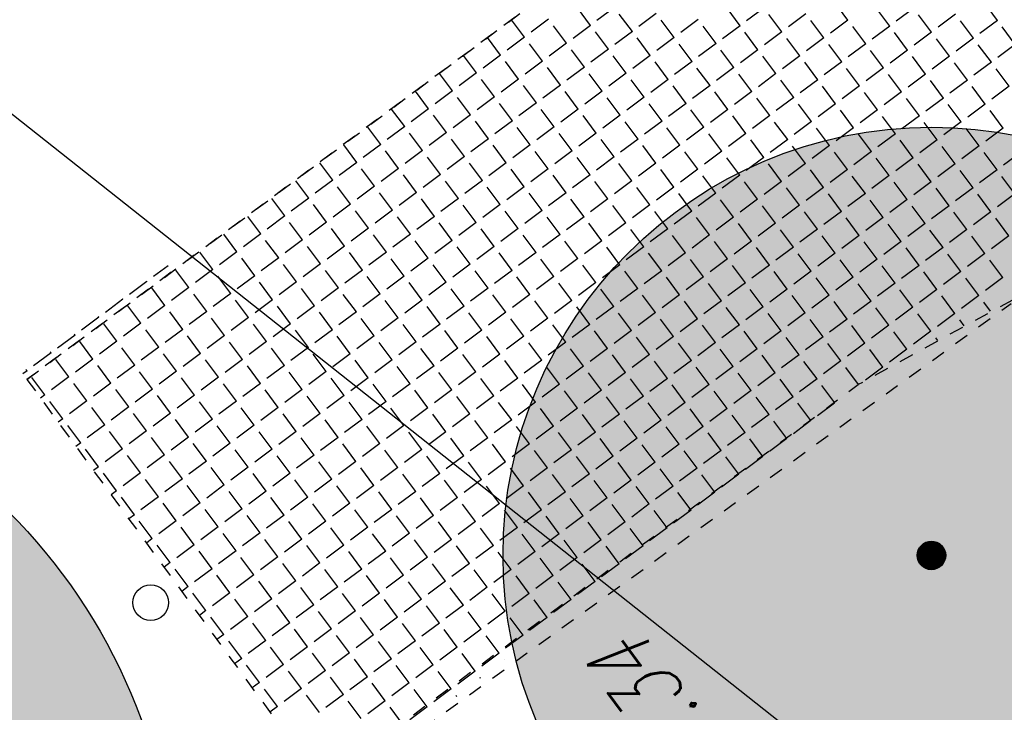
# Model space of a CAD drawing. Header units: metres. Extents: x 2 to 485, y 6 to 594.
# Tile 106 of 176: x 299.32 to 306.22, y 274.61 to 279.46. Entities that reach past the tile are written whole.
import ezdxf

# ---------------------------------------------------------------- set-up
doc = ezdxf.new("R2010")
doc.units = ezdxf.units.M
doc.header["$LTSCALE"] = 0.0125
doc.linetypes.add('260241_A_bea$0$PUNKTIERT', pattern=[0.2, 0, -0.2])
doc.linetypes.add('GESTRICHELT', pattern=[0.4, 0.2, -0.2])
for name, color, linetype in [('260241_A_bea$0$B25_EINFASS_GEPKT', 7, '260241_A_bea$0$PUNKTIERT'), ('260241_A_bea$0$B30_BEWSYM', 3, 'Continuous'), ('260241_A_bea$0$B53_HAUPTHOEHEN', 4, 'Continuous'), ('f_feuerwehr', 10, 'Continuous'), ('f_schraff', 251, 'Continuous'), ('f_weg', 2, 'Continuous')]:
    doc.layers.add(name, color=color, linetype=linetype)
doc.layers.add('260241_A_bea$0$B62_PLOTBOX', color=9, linetype='Continuous', plot=False)
doc.layers.add('260241_A_bea$0$f_fill_baum', color=86, linetype='Continuous', lineweight=18)
doc.styles.add('260241_A_bea$0$ROMANS', font='ROMANS')

# ---------------------------------------------------------------- blocks, each defined once
blk = doc.blocks.new('260241_A_bea$0$PAPIERK_RUND')
blk.add_circle((0, 0), 0.5)
blk = doc.blocks.new('260241_A_bea$0$BAUMSTAMM')
at = {"const_width": 0.5}
blk.add_lwpolyline([(-0.25, 0, 1), (0.25, 0, 1)], format="xyb", close=True, dxfattribs=at)
blk.add_circle((0, 0), 0.5)

msp = doc.modelspace()

# ---------------------------------------------------------------- hatches: boundary and pattern name
at = {"layer": '260241_A_bea$0$f_fill_baum'}
h = msp.add_hatch(color=256, dxfattribs=at)
h.dxf.hatch_style = 1
edge = h.paths.add_edge_path()
edge.add_ellipse((305.7085, 275.7053), major_axis=(2.1213, 2.1213), ratio=1, start_angle=0, end_angle=360)
h = msp.add_hatch(color=256, dxfattribs=at)
h.dxf.hatch_style = 1
edge = h.paths.add_edge_path()
edge.add_ellipse((296.4165, 273.1833), major_axis=(-2.8284, 2.8284), ratio=1, start_angle=0, end_angle=360)

# ---------------------------------------------------------------- linework, layer by layer
at = {"color": 252, "lineweight": -2}
msp.add_circle((300.2413, 275.3745), 0.125, dxfattribs=at)
at = {"layer": '260241_A_bea$0$B25_EINFASS_GEPKT', "color": 7, "linetype": '260241_A_bea$0$PUNKTIERT', "ltscale": 0.5}
for p, q in [((312.588, 286.7521), (299.3744, 276.9384)), ((301.5004, 274.0261), (306.267, 277.4712)), ((299.3744, 276.9384), (301.5004, 274.0261))]:
    msp.add_line(p, q, dxfattribs=at)
at = {"layer": '260241_A_bea$0$B62_PLOTBOX', "linetype": 'Continuous'}
msp.add_line((326.2932, 257.4042), (200.84, 356.7092), dxfattribs=at)
at = {"layer": 'f_feuerwehr', "linetype": 'GESTRICHELT'}
for p, q in [((299.3744, 276.9384), (315.9512, 289.2499)), ((313.9927, 281.7265), (305.1959, 276.9023))]:
    msp.add_line(p, q, dxfattribs=at)
at = {"layer": 'f_schraff', "linetype": 'Continuous'}
for p, q in [((303.3207, 279.4196), (303.2296, 279.5417)), ((303.4887, 279.5449), (303.3665, 279.4538)), ((304.3685, 279.417), (304.2773, 279.5391)), ((304.5364, 279.5423), (304.4143, 279.4512)), ((305.1229, 279.457), (305.0318, 279.5792)), ((305.4162, 279.4144), (305.3251, 279.5365)), ((305.5842, 279.5397), (305.462, 279.4486)), ((306.1707, 279.4544), (306.0796, 279.5766)), ((302.8595, 279.3369), (302.7684, 279.4591)), ((303.0275, 279.4622), (302.9053, 279.3711)), ((303.614, 279.3769), (303.5228, 279.4991)), ((303.7819, 279.5023), (303.6598, 279.4111)), ((304.0752, 279.4596), (303.9531, 279.3685)), ((304.6617, 279.3743), (304.5706, 279.4965)), ((304.8297, 279.4997), (304.7075, 279.4085)), ((305.7095, 279.3717), (305.6183, 279.4939)), ((305.8774, 279.4971), (305.7553, 279.4059)), ((303.1528, 279.2943), (303.0616, 279.4164)), ((303.3207, 279.4196), (303.1986, 279.3284)), ((303.9072, 279.3343), (303.8161, 279.4565)), ((304.2005, 279.2917), (304.1094, 279.4138)), ((304.3685, 279.417), (304.2463, 279.3258)), ((304.955, 279.3317), (304.8639, 279.4539)), ((305.1229, 279.457), (305.0008, 279.3659)), ((305.2483, 279.2891), (305.1571, 279.4112)), ((305.4162, 279.4144), (305.2941, 279.3232)), ((306.0027, 279.3291), (305.9116, 279.4513)), ((306.1707, 279.4544), (306.0485, 279.3633)), ((306.296, 279.2865), (306.2049, 279.4086)), ((302.6915, 279.2116), (302.6004, 279.3337)), ((302.8595, 279.3369), (302.7374, 279.2458)), ((303.446, 279.2516), (303.3549, 279.3738)), ((303.614, 279.3769), (303.4918, 279.2858)), ((303.7393, 279.209), (303.6482, 279.3311)), ((303.9072, 279.3343), (303.7851, 279.2432)), ((304.4938, 279.249), (304.4026, 279.3712)), ((304.6617, 279.3743), (304.5396, 279.2832)), ((304.787, 279.2064), (304.6959, 279.3285)), ((304.955, 279.3317), (304.8328, 279.2406)), ((305.5415, 279.2464), (305.4504, 279.3686)), ((305.7095, 279.3717), (305.5873, 279.2806)), ((305.8348, 279.2038), (305.7437, 279.3259)), ((306.0027, 279.3291), (305.8806, 279.238)), ((302.9848, 279.169), (302.8937, 279.2911)), ((303.1528, 279.2943), (303.0306, 279.2031)), ((303.446, 279.2516), (303.3239, 279.1605)), ((304.0326, 279.1664), (303.9414, 279.2885)), ((304.2005, 279.2917), (304.0784, 279.2005)), ((305.0803, 279.1638), (304.9892, 279.2859)), ((305.2483, 279.2891), (305.1261, 279.1979)), ((306.1281, 279.1612), (306.0369, 279.2833)), ((306.296, 279.2865), (306.1739, 279.1953)), ((302.5236, 279.0863), (302.4325, 279.2084)), ((302.6915, 279.2116), (302.5694, 279.1205)), ((303.2781, 279.1263), (303.1869, 279.2485)), ((303.5713, 279.0837), (303.4802, 279.2058)), ((303.7393, 279.209), (303.6171, 279.1179)), ((304.3258, 279.1237), (304.2347, 279.2459)), ((304.4938, 279.249), (304.3716, 279.1579)), ((304.6191, 279.0811), (304.528, 279.2032)), ((304.787, 279.2064), (304.6649, 279.1153)), ((305.3736, 279.1211), (305.2824, 279.2433)), ((305.5415, 279.2464), (305.4194, 279.1553)), ((305.6668, 279.0785), (305.5757, 279.2006)), ((305.8348, 279.2038), (305.7126, 279.1127)), ((302.8169, 279.0436), (302.7257, 279.1658)), ((302.9848, 279.169), (302.8627, 279.0778)), ((303.1101, 279.001), (303.019, 279.1232)), ((303.2781, 279.1263), (303.1559, 279.0352)), ((303.8646, 279.041), (303.7735, 279.1632)), ((304.0326, 279.1664), (303.9104, 279.0752)), ((304.1579, 278.9984), (304.0667, 279.1206)), ((304.3258, 279.1237), (304.2037, 279.0326)), ((304.9124, 279.0384), (304.8212, 279.1606)), ((305.0803, 279.1638), (304.9582, 279.0726)), ((305.2056, 278.9958), (305.1145, 279.1179)), ((305.3736, 279.1211), (305.2514, 279.03)), ((305.9601, 279.0358), (305.869, 279.158)), ((306.1281, 279.1612), (306.0059, 279.07)), ((306.2534, 278.9932), (306.1622, 279.1153)), ((302.3556, 278.961), (302.2645, 279.0831)), ((302.5236, 279.0863), (302.4014, 278.9951)), ((302.8169, 279.0436), (302.6947, 278.9525)), ((303.4034, 278.9584), (303.3123, 279.0805)), ((303.5713, 279.0837), (303.4492, 278.9925)), ((304.4511, 278.9558), (304.36, 279.0779)), ((304.6191, 279.0811), (304.4969, 278.9899)), ((305.4989, 278.9532), (305.4077, 279.0753)), ((305.6668, 279.0785), (305.5447, 278.9873)), ((302.6489, 278.9183), (302.5578, 279.0405)), ((302.9422, 278.8757), (302.851, 278.9978)), ((303.1101, 279.001), (302.988, 278.9099)), ((303.6967, 278.9157), (303.6055, 279.0379)), ((303.8646, 279.041), (303.7425, 278.9499)), ((303.9899, 278.8731), (303.8988, 278.9952)), ((304.1579, 278.9984), (304.0357, 278.9073)), ((304.7444, 278.9131), (304.6533, 279.0353)), ((304.9124, 279.0384), (304.7902, 278.9473)), ((305.0377, 278.8705), (304.9465, 278.9926)), ((305.2056, 278.9958), (305.0835, 278.9047)), ((305.7922, 278.9105), (305.701, 279.0327)), ((305.9601, 279.0358), (305.838, 278.9447)), ((306.0854, 278.8679), (305.9943, 278.99)), ((306.2534, 278.9932), (306.1312, 278.9021)), ((302.1877, 278.8357), (302.0966, 278.9578)), ((302.3556, 278.961), (302.2335, 278.8698)), ((302.481, 278.793), (302.3898, 278.9152)), ((302.6489, 278.9183), (302.5268, 278.8272)), ((303.2354, 278.8331), (303.1443, 278.9552)), ((303.4034, 278.9584), (303.2812, 278.8672)), ((303.5287, 278.7904), (303.4376, 278.9126)), ((303.6967, 278.9157), (303.5745, 278.8246)), ((304.2832, 278.8305), (304.192, 278.9526)), ((304.4511, 278.9558), (304.329, 278.8646)), ((304.5765, 278.7878), (304.4853, 278.91)), ((304.7444, 278.9131), (304.6223, 278.822)), ((305.3309, 278.8279), (305.2398, 278.95)), ((305.4989, 278.9532), (305.3767, 278.862)), ((305.6242, 278.7852), (305.5331, 278.9074)), ((305.7922, 278.9105), (305.67, 278.8194)), ((302.7742, 278.7504), (302.6831, 278.8725)), ((302.9422, 278.8757), (302.82, 278.7846)), ((303.822, 278.7478), (303.7308, 278.8699)), ((303.9899, 278.8731), (303.8678, 278.782)), ((304.8697, 278.7452), (304.7786, 278.8673)), ((305.0377, 278.8705), (304.9155, 278.7794)), ((305.9175, 278.7426), (305.8263, 278.8647)), ((306.0854, 278.8679), (305.9633, 278.7768)), ((302.0197, 278.7103), (301.9286, 278.8325)), ((302.1877, 278.8357), (302.0655, 278.7445)), ((302.313, 278.6677), (302.2219, 278.7899)), ((302.481, 278.793), (302.3588, 278.7019)), ((303.0675, 278.7077), (302.9764, 278.8299)), ((303.2354, 278.8331), (303.1133, 278.7419)), ((303.3608, 278.6651), (303.2696, 278.7873)), ((303.5287, 278.7904), (303.4066, 278.6993)), ((304.1152, 278.7051), (304.0241, 278.8273)), ((304.2832, 278.8305), (304.161, 278.7393)), ((304.4085, 278.6625), (304.3174, 278.7846)), ((304.5765, 278.7878), (304.4543, 278.6967)), ((305.163, 278.7025), (305.0718, 278.8247)), ((305.3309, 278.8279), (305.2088, 278.7367)), ((305.4562, 278.6599), (305.3651, 278.782)), ((305.6242, 278.7852), (305.5021, 278.6941)), ((306.2107, 278.6999), (306.1196, 278.8221)), ((301.8518, 278.585), (301.7607, 278.7072)), ((302.0197, 278.7103), (301.8976, 278.6192)), ((302.6063, 278.6251), (302.5151, 278.7472)), ((302.7742, 278.7504), (302.6521, 278.6592)), ((302.8995, 278.5824), (302.8084, 278.7046)), ((303.0675, 278.7077), (302.9453, 278.6166)), ((303.654, 278.6225), (303.5629, 278.7446)), ((303.822, 278.7478), (303.6998, 278.6566)), ((303.9473, 278.5798), (303.8561, 278.702)), ((304.1152, 278.7051), (303.9931, 278.614)), ((304.7018, 278.6199), (304.6106, 278.742)), ((304.8697, 278.7452), (304.7476, 278.654)), ((304.995, 278.5772), (304.9039, 278.6994)), ((305.163, 278.7025), (305.0408, 278.6114)), ((305.7495, 278.6173), (305.6584, 278.7394)), ((305.9175, 278.7426), (305.7953, 278.6514)), ((306.2107, 278.6999), (306.0886, 278.6088)), ((302.1451, 278.5424), (302.0539, 278.6645)), ((302.313, 278.6677), (302.1909, 278.5766)), ((303.1928, 278.5398), (303.1017, 278.6619)), ((303.3608, 278.6651), (303.2386, 278.574)), ((304.2405, 278.5372), (304.1494, 278.6593)), ((304.4085, 278.6625), (304.2864, 278.5714)), ((305.2883, 278.5346), (305.1972, 278.6567)), ((305.4562, 278.6599), (305.3341, 278.5688)), ((306.0428, 278.5746), (305.9516, 278.6968)), ((301.6838, 278.4597), (301.5927, 278.5819)), ((301.8518, 278.585), (301.7296, 278.4939)), ((302.4383, 278.4998), (302.3472, 278.6219)), ((302.6063, 278.6251), (302.4841, 278.5339)), ((302.7316, 278.4571), (302.6404, 278.5793)), ((302.8995, 278.5824), (302.7774, 278.4913)), ((303.4861, 278.4972), (303.3949, 278.6193)), ((303.654, 278.6225), (303.5319, 278.5313)), ((303.7793, 278.4545), (303.6882, 278.5767)), ((303.9473, 278.5798), (303.8251, 278.4887)), ((304.5338, 278.4945), (304.4427, 278.6167)), ((304.7018, 278.6199), (304.5796, 278.5287)), ((304.8271, 278.4519), (304.7359, 278.5741)), ((304.995, 278.5772), (304.8729, 278.4861)), ((305.5816, 278.4919), (305.4904, 278.6141)), ((305.7495, 278.6173), (305.6274, 278.5261)), ((305.8748, 278.4493), (305.7837, 278.5715)), ((306.0428, 278.5746), (305.9206, 278.4835)), ((301.9771, 278.4171), (301.886, 278.5392)), ((302.1451, 278.5424), (302.0229, 278.4513)), ((302.2704, 278.3744), (302.1792, 278.4966)), ((302.4383, 278.4998), (302.3162, 278.4086)), ((303.0248, 278.4145), (302.9337, 278.5366)), ((303.1928, 278.5398), (303.0707, 278.4487)), ((303.3181, 278.3718), (303.227, 278.494)), ((303.4861, 278.4972), (303.3639, 278.406)), ((304.0726, 278.4119), (303.9815, 278.534)), ((304.2405, 278.5372), (304.1184, 278.4461)), ((304.5338, 278.4945), (304.4117, 278.4034)), ((305.1203, 278.4093), (305.0292, 278.5314)), ((305.2883, 278.5346), (305.1661, 278.4434)), ((305.5816, 278.4919), (305.4594, 278.4008)), ((306.1681, 278.4067), (306.077, 278.5288)), ((306.336, 278.532), (306.2139, 278.4408)), ((301.5159, 278.3344), (301.4247, 278.4566)), ((301.6838, 278.4597), (301.5617, 278.3686)), ((302.5636, 278.3318), (302.4725, 278.4539)), ((302.7316, 278.4571), (302.6094, 278.366)), ((303.6114, 278.3292), (303.5202, 278.4513)), ((303.7793, 278.4545), (303.6572, 278.3634)), ((304.3659, 278.3692), (304.2747, 278.4914)), ((304.6591, 278.3266), (304.568, 278.4487)), ((304.8271, 278.4519), (304.7049, 278.3608)), ((305.4136, 278.3666), (305.3225, 278.4888)), ((305.7069, 278.324), (305.6157, 278.4461)), ((305.8748, 278.4493), (305.7527, 278.3582)), ((301.8092, 278.2918), (301.718, 278.4139)), ((301.9771, 278.4171), (301.855, 278.3259)), ((302.1024, 278.2491), (302.0113, 278.3713)), ((302.2704, 278.3744), (302.1482, 278.2833)), ((302.8569, 278.2892), (302.7658, 278.4113)), ((303.0248, 278.4145), (302.9027, 278.3233)), ((303.1502, 278.2465), (303.059, 278.3687)), ((303.3181, 278.3718), (303.196, 278.2807)), ((303.9046, 278.2866), (303.8135, 278.4087)), ((304.0726, 278.4119), (303.9504, 278.3207)), ((304.1979, 278.2439), (304.1068, 278.3661)), ((304.3659, 278.3692), (304.2437, 278.2781)), ((304.9524, 278.284), (304.8613, 278.4061)), ((305.1203, 278.4093), (304.9982, 278.3181)), ((305.2457, 278.2413), (305.1545, 278.3635)), ((305.4136, 278.3666), (305.2915, 278.2755)), ((306.0001, 278.2814), (305.909, 278.4035)), ((306.1681, 278.4067), (306.0459, 278.3155)), ((306.2934, 278.2387), (306.2023, 278.3609)), ((301.3479, 278.2091), (301.2568, 278.3312)), ((301.5159, 278.3344), (301.3937, 278.2433)), ((301.6412, 278.1665), (301.5501, 278.2886)), ((301.8092, 278.2918), (301.687, 278.2006)), ((302.3957, 278.2065), (302.3045, 278.3286)), ((302.5636, 278.3318), (302.4415, 278.2407)), ((302.6889, 278.1639), (302.5978, 278.286)), ((302.8569, 278.2892), (302.7348, 278.198)), ((303.4434, 278.2039), (303.3523, 278.326)), ((303.6114, 278.3292), (303.4892, 278.2381)), ((303.9046, 278.2866), (303.7825, 278.1954)), ((304.4912, 278.2013), (304.4, 278.3234)), ((304.6591, 278.3266), (304.537, 278.2355)), ((305.5389, 278.1987), (305.4478, 278.3208)), ((305.7069, 278.324), (305.5847, 278.2329)), ((301.9345, 278.1238), (301.8433, 278.246)), ((302.1024, 278.2491), (301.9803, 278.158)), ((302.9822, 278.1212), (302.8911, 278.2434)), ((303.1502, 278.2465), (303.028, 278.1554)), ((303.7367, 278.1612), (303.6456, 278.2834)), ((304.03, 278.1186), (303.9388, 278.2408)), ((304.1979, 278.2439), (304.0758, 278.1528)), ((304.7844, 278.1586), (304.6933, 278.2808)), ((304.9524, 278.284), (304.8302, 278.1928)), ((305.0777, 278.116), (304.9866, 278.2382)), ((305.2457, 278.2413), (305.1235, 278.1502)), ((305.8322, 278.156), (305.741, 278.2782)), ((306.0001, 278.2814), (305.878, 278.1902)), ((306.1255, 278.1134), (306.0343, 278.2356)), ((306.2934, 278.2387), (306.1713, 278.1476)), ((301.18, 278.0838), (301.0888, 278.2059)), ((301.3479, 278.2091), (301.2258, 278.118)), ((301.4732, 278.0411), (301.3821, 278.1633)), ((301.6412, 278.1665), (301.5191, 278.0753)), ((302.2277, 278.0812), (302.1366, 278.2033)), ((302.3957, 278.2065), (302.2735, 278.1154)), ((302.521, 278.0385), (302.4299, 278.1607)), ((302.6889, 278.1639), (302.5668, 278.0727)), ((303.2755, 278.0786), (303.1843, 278.2007)), ((303.4434, 278.2039), (303.3213, 278.1128)), ((303.5687, 278.0359), (303.4776, 278.1581)), ((303.7367, 278.1612), (303.6145, 278.0701)), ((304.3232, 278.076), (304.2321, 278.1981)), ((304.4912, 278.2013), (304.369, 278.1101)), ((304.6165, 278.0333), (304.5254, 278.1555)), ((304.7844, 278.1586), (304.6623, 278.0675)), ((305.371, 278.0734), (305.2798, 278.1955)), ((305.5389, 278.1987), (305.4168, 278.1075)), ((305.6642, 278.0307), (305.5731, 278.1529)), ((305.8322, 278.156), (305.71, 278.0649)), ((301.012, 277.9585), (300.9209, 278.0806)), ((301.18, 278.0838), (301.0578, 277.9926)), ((301.7665, 277.9985), (301.6754, 278.1206)), ((301.9345, 278.1238), (301.8123, 278.0327)), ((302.2277, 278.0812), (302.1056, 277.99)), ((302.8143, 277.9959), (302.7231, 278.118)), ((302.9822, 278.1212), (302.8601, 278.0301)), ((303.2755, 278.0786), (303.1533, 277.9874)), ((303.862, 277.9933), (303.7709, 278.1154)), ((304.03, 278.1186), (303.9078, 278.0275)), ((304.9098, 277.9907), (304.8186, 278.1128)), ((305.0777, 278.116), (304.9556, 278.0249)), ((305.9575, 277.9881), (305.8664, 278.1102)), ((306.1255, 278.1134), (306.0033, 278.0223)), ((301.3053, 277.9158), (301.2142, 278.038)), ((301.4732, 278.0411), (301.3511, 277.95)), ((302.0598, 277.9559), (301.9686, 278.078)), ((302.353, 277.9132), (302.2619, 278.0354)), ((302.521, 278.0385), (302.3988, 277.9474)), ((303.1075, 277.9533), (303.0164, 278.0754)), ((303.4008, 277.9106), (303.3097, 278.0328)), ((303.5687, 278.0359), (303.4466, 277.9448)), ((304.1553, 277.9507), (304.0641, 278.0728)), ((304.3232, 278.076), (304.2011, 277.9848)), ((304.4485, 277.908), (304.3574, 278.0302)), ((304.6165, 278.0333), (304.4943, 277.9422)), ((305.203, 277.9481), (305.1119, 278.0702)), ((305.371, 278.0734), (305.2488, 277.9822)), ((305.4963, 277.9054), (305.4051, 278.0276)), ((305.6642, 278.0307), (305.5421, 277.9396)), ((306.2508, 277.9455), (306.1596, 278.0676)), ((300.8441, 277.8332), (300.7529, 277.9553)), ((301.012, 277.9585), (300.8899, 277.8673)), ((301.5986, 277.8732), (301.5074, 277.9953)), ((301.7665, 277.9985), (301.6444, 277.9074)), ((301.8918, 277.8306), (301.8007, 277.9527)), ((302.0598, 277.9559), (301.9376, 277.8647)), ((302.6463, 277.8706), (302.5552, 277.9927)), ((302.8143, 277.9959), (302.6921, 277.9048)), ((302.9396, 277.8279), (302.8484, 277.9501)), ((303.1075, 277.9533), (302.9854, 277.8621)), ((303.6941, 277.868), (303.6029, 277.9901)), ((303.862, 277.9933), (303.7399, 277.9022)), ((303.9873, 277.8253), (303.8962, 277.9475)), ((304.1553, 277.9507), (304.0331, 277.8595)), ((304.7418, 277.8654), (304.6507, 277.9875)), ((304.9098, 277.9907), (304.7876, 277.8996)), ((305.0351, 277.8227), (304.9439, 277.9449)), ((305.203, 277.9481), (305.0809, 277.8569)), ((305.7895, 277.8628), (305.6984, 277.9849)), ((305.9575, 277.9881), (305.8354, 277.897)), ((306.0828, 277.8201), (305.9917, 277.9423)), ((306.2508, 277.9455), (306.1286, 277.8543)), ((301.1373, 277.7905), (301.0462, 277.9127)), ((301.3053, 277.9158), (301.1831, 277.8247)), ((301.5986, 277.8732), (301.4764, 277.7821)), ((302.1851, 277.7879), (302.094, 277.9101)), ((302.353, 277.9132), (302.2309, 277.8221)), ((303.2328, 277.7853), (303.1417, 277.9075)), ((303.4008, 277.9106), (303.2786, 277.8195)), ((304.2806, 277.7827), (304.1894, 277.9049)), ((304.4485, 277.908), (304.3264, 277.8169)), ((305.3283, 277.7801), (305.2372, 277.9023)), ((305.4963, 277.9054), (305.3741, 277.8143)), ((300.6761, 277.7078), (300.585, 277.83)), ((300.8441, 277.8332), (300.7219, 277.742)), ((301.4306, 277.7479), (301.3395, 277.87)), ((301.7239, 277.7052), (301.6327, 277.8274)), ((301.8918, 277.8306), (301.7697, 277.7394)), ((302.4784, 277.7453), (302.3872, 277.8674)), ((302.6463, 277.8706), (302.5242, 277.7794)), ((302.7716, 277.7026), (302.6805, 277.8248)), ((302.9396, 277.8279), (302.8174, 277.7368)), ((303.5261, 277.7427), (303.435, 277.8648)), ((303.6941, 277.868), (303.5719, 277.7768)), ((303.8194, 277.7), (303.7282, 277.8222)), ((303.9873, 277.8253), (303.8652, 277.7342)), ((304.5738, 277.7401), (304.4827, 277.8622)), ((304.7418, 277.8654), (304.6197, 277.7742)), ((304.8671, 277.6974), (304.776, 277.8196)), ((305.0351, 277.8227), (304.9129, 277.7316)), ((305.6216, 277.7375), (305.5305, 277.8596)), ((305.7895, 277.8628), (305.6674, 277.7716)), ((305.9149, 277.6948), (305.8237, 277.817)), ((306.0828, 277.8201), (305.9607, 277.729)), ((300.3629, 277.7355), (300.2607, 277.6593)), ((300.9694, 277.6652), (300.8783, 277.7873)), ((301.1373, 277.7905), (301.0152, 277.6994)), ((301.2627, 277.6226), (301.1715, 277.7447)), ((301.4306, 277.7479), (301.3085, 277.6567)), ((302.0171, 277.6626), (301.926, 277.7847)), ((302.1851, 277.7879), (302.0629, 277.6968)), ((302.3104, 277.62), (302.2193, 277.7421)), ((302.4784, 277.7453), (302.3562, 277.6541)), ((303.0649, 277.66), (302.9737, 277.7821)), ((303.2328, 277.7853), (303.1107, 277.6942)), ((303.3582, 277.6174), (303.267, 277.7395)), ((303.5261, 277.7427), (303.404, 277.6515)), ((304.1126, 277.6574), (304.0215, 277.7795)), ((304.2806, 277.7827), (304.1584, 277.6916)), ((304.4059, 277.6148), (304.3148, 277.7369)), ((304.5738, 277.7401), (304.4517, 277.6489)), ((305.1604, 277.6548), (305.0692, 277.7769)), ((305.3283, 277.7801), (305.2062, 277.689)), ((305.4536, 277.6122), (305.3625, 277.7343)), ((305.6216, 277.7375), (305.4994, 277.6463)), ((306.2081, 277.6522), (306.117, 277.7743)), ((300.5082, 277.5825), (300.417, 277.7047)), ((300.6761, 277.7078), (300.554, 277.6167)), ((300.9694, 277.6652), (300.8472, 277.5741)), ((301.5559, 277.5799), (301.4648, 277.7021)), ((301.7239, 277.7052), (301.6017, 277.6141)), ((302.6037, 277.5773), (302.5125, 277.6995)), ((302.7716, 277.7026), (302.6495, 277.6115)), ((303.6514, 277.5747), (303.5603, 277.6969)), ((303.8194, 277.7), (303.6972, 277.6089)), ((304.6992, 277.5721), (304.608, 277.6943)), ((304.8671, 277.6974), (304.745, 277.6063)), ((305.7469, 277.5695), (305.6558, 277.6917)), ((305.9149, 277.6948), (305.7927, 277.6037)), ((300.2149, 277.6252), (300.0928, 277.534)), ((300.2149, 277.6252), (300.2138, 277.6267)), ((300.8014, 277.5399), (300.7103, 277.662)), ((301.0947, 277.4972), (301.0036, 277.6194)), ((301.2627, 277.6226), (301.1405, 277.5314)), ((301.8492, 277.5373), (301.7581, 277.6594)), ((302.0171, 277.6626), (301.895, 277.5715)), ((302.1425, 277.4946), (302.0513, 277.6168)), ((302.3104, 277.62), (302.1883, 277.5288)), ((302.8969, 277.5347), (302.8058, 277.6568)), ((303.0649, 277.66), (302.9427, 277.5689)), ((303.1902, 277.492), (303.0991, 277.6142)), ((303.3582, 277.6174), (303.236, 277.5262)), ((303.9447, 277.5321), (303.8535, 277.6542)), ((304.1126, 277.6574), (303.9905, 277.5663)), ((304.2379, 277.4894), (304.1468, 277.6116)), ((304.4059, 277.6148), (304.2838, 277.5236)), ((304.9924, 277.5295), (304.9013, 277.6516)), ((305.1604, 277.6548), (305.0382, 277.5637)), ((305.2857, 277.4868), (305.1946, 277.609)), ((305.4536, 277.6122), (305.3315, 277.521)), ((306.0402, 277.5269), (305.949, 277.649)), ((306.2081, 277.6522), (306.086, 277.5611)), ((300.3402, 277.4572), (300.2491, 277.5794)), ((300.5082, 277.5825), (300.386, 277.4914)), ((300.6335, 277.4146), (300.5424, 277.5367)), ((300.8014, 277.5399), (300.6793, 277.4488)), ((301.388, 277.4546), (301.2968, 277.5768)), ((301.5559, 277.5799), (301.4338, 277.4888)), ((301.6812, 277.412), (301.5901, 277.5341)), ((301.8492, 277.5373), (301.727, 277.4461)), ((302.4357, 277.452), (302.3446, 277.5742)), ((302.6037, 277.5773), (302.4815, 277.4862)), ((302.729, 277.4094), (302.6378, 277.5315)), ((302.8969, 277.5347), (302.7748, 277.4435)), ((303.4835, 277.4494), (303.3923, 277.5716)), ((303.6514, 277.5747), (303.5293, 277.4836)), ((303.7767, 277.4068), (303.6856, 277.5289)), ((303.9447, 277.5321), (303.8225, 277.4409)), ((304.5312, 277.4468), (304.4401, 277.5689)), ((304.6992, 277.5721), (304.577, 277.481)), ((304.9924, 277.5295), (304.8703, 277.4383)), ((305.579, 277.4442), (305.4878, 277.5663)), ((305.7469, 277.5695), (305.6248, 277.4784)), ((306.0402, 277.5269), (305.918, 277.4357)), ((300.047, 277.4999), (299.9248, 277.4087)), ((300.047, 277.4999), (300.0445, 277.5031)), ((300.9268, 277.3719), (300.8356, 277.4941)), ((301.0947, 277.4972), (300.9726, 277.4061)), ((301.9745, 277.3693), (301.8834, 277.4915)), ((302.1425, 277.4946), (302.0203, 277.4035)), ((303.0222, 277.3667), (302.9311, 277.4889)), ((303.1902, 277.492), (303.0681, 277.4009)), ((304.07, 277.3641), (303.9789, 277.4863)), ((304.2379, 277.4894), (304.1158, 277.3983)), ((304.8245, 277.4042), (304.7333, 277.5263)), ((305.1177, 277.3615), (305.0266, 277.4837)), ((305.2857, 277.4868), (305.1635, 277.3957)), ((305.8722, 277.4016), (305.7811, 277.5237)), ((306.1231, 277.4158), (306.0744, 277.4811)), ((300.1723, 277.3319), (300.0811, 277.454)), ((300.3402, 277.4572), (300.2181, 277.3661)), ((300.4655, 277.2893), (300.3744, 277.4114)), ((300.6335, 277.4146), (300.5113, 277.3234)), ((301.22, 277.3293), (301.1289, 277.4514)), ((301.388, 277.4546), (301.2658, 277.3635)), ((301.5133, 277.2867), (301.4221, 277.4088)), ((301.6812, 277.412), (301.5591, 277.3208)), ((302.2678, 277.3267), (302.1766, 277.4488)), ((302.4357, 277.452), (302.3136, 277.3609)), ((302.561, 277.2841), (302.4699, 277.4062)), ((302.729, 277.4094), (302.6068, 277.3182)), ((303.3155, 277.3241), (303.2244, 277.4462)), ((303.4835, 277.4494), (303.3613, 277.3583)), ((303.6088, 277.2815), (303.5176, 277.4036)), ((303.7767, 277.4068), (303.6546, 277.3156)), ((304.3633, 277.3215), (304.2721, 277.4436)), ((304.5312, 277.4468), (304.4091, 277.3557)), ((304.6565, 277.2789), (304.5654, 277.401)), ((304.8245, 277.4042), (304.7023, 277.313)), ((305.411, 277.3189), (305.3199, 277.441)), ((305.579, 277.4442), (305.4568, 277.3531)), ((305.7043, 277.2762), (305.6131, 277.3984)), ((305.8722, 277.4016), (305.7501, 277.3104)), ((299.879, 277.3745), (299.7569, 277.2834)), ((299.879, 277.3745), (299.8752, 277.3796)), ((300.0043, 277.2066), (299.9132, 277.3287)), ((300.1723, 277.3319), (300.0501, 277.2408)), ((300.7588, 277.2466), (300.6677, 277.3688)), ((300.9268, 277.3719), (300.8046, 277.2808)), ((301.0521, 277.204), (300.9609, 277.3261)), ((301.22, 277.3293), (301.0979, 277.2382)), ((301.8065, 277.244), (301.7154, 277.3662)), ((301.9745, 277.3693), (301.8524, 277.2782)), ((302.0998, 277.2014), (302.0087, 277.3235)), ((302.2678, 277.3267), (302.1456, 277.2356)), ((302.8543, 277.2414), (302.7632, 277.3636)), ((303.0222, 277.3667), (302.9001, 277.2756)), ((303.1476, 277.1988), (303.0564, 277.3209)), ((303.3155, 277.3241), (303.1934, 277.233)), ((303.902, 277.2388), (303.8109, 277.361)), ((304.07, 277.3641), (303.9478, 277.273)), ((304.3633, 277.3215), (304.2411, 277.2304)), ((304.9498, 277.2362), (304.8587, 277.3584)), ((305.1177, 277.3615), (304.9956, 277.2704)), ((305.9381, 277.3133), (305.9064, 277.3558)), ((299.7111, 277.2492), (299.706, 277.256)), ((300.2976, 277.1639), (300.2064, 277.2861)), ((300.4655, 277.2893), (300.3434, 277.1981)), ((301.3453, 277.1613), (301.2542, 277.2835)), ((301.5133, 277.2867), (301.3911, 277.1955)), ((302.3931, 277.1587), (302.3019, 277.2809)), ((302.561, 277.2841), (302.4389, 277.1929)), ((303.4408, 277.1561), (303.3497, 277.2783)), ((303.6088, 277.2815), (303.4866, 277.1903)), ((304.1953, 277.1962), (304.1042, 277.3183)), ((304.4886, 277.1535), (304.3974, 277.2757)), ((304.6565, 277.2789), (304.5344, 277.1877)), ((305.2431, 277.1936), (305.1519, 277.3157)), ((305.411, 277.3189), (305.2889, 277.2278)), ((305.5363, 277.1509), (305.4452, 277.2731)), ((305.7043, 277.2762), (305.5821, 277.1851)), ((299.7111, 277.2492), (299.5889, 277.1581)), ((299.8364, 277.0813), (299.7452, 277.2034)), ((300.0043, 277.2066), (299.8822, 277.1154)), ((300.5908, 277.1213), (300.4997, 277.2435)), ((300.7588, 277.2466), (300.6367, 277.1555)), ((300.8841, 277.0787), (300.793, 277.2008)), ((301.0521, 277.204), (300.9299, 277.1128)), ((301.6386, 277.1187), (301.5475, 277.2409)), ((301.8065, 277.244), (301.6844, 277.1529)), ((301.9319, 277.0761), (301.8407, 277.1982)), ((302.0998, 277.2014), (301.9777, 277.1102)), ((302.6863, 277.1161), (302.5952, 277.2383)), ((302.8543, 277.2414), (302.7321, 277.1503)), ((302.9796, 277.0735), (302.8885, 277.1956)), ((303.1476, 277.1988), (303.0254, 277.1076)), ((303.7341, 277.1135), (303.643, 277.2356)), ((303.902, 277.2388), (303.7799, 277.1477)), ((304.0274, 277.0709), (303.9362, 277.193)), ((304.1953, 277.1962), (304.0732, 277.105)), ((304.7818, 277.1109), (304.6907, 277.233)), ((304.9498, 277.2362), (304.8276, 277.1451)), ((305.0751, 277.0683), (304.984, 277.1904)), ((305.2431, 277.1936), (305.1209, 277.1024)), ((305.7531, 277.2109), (305.7384, 277.2304)), ((299.5431, 277.1239), (299.421, 277.0328)), ((299.5431, 277.1239), (299.5367, 277.1325)), ((300.1296, 277.0386), (300.0385, 277.1608)), ((300.2976, 277.1639), (300.1754, 277.0728)), ((300.4229, 276.996), (300.3318, 277.1181)), ((300.5908, 277.1213), (300.4687, 277.0302)), ((301.1774, 277.036), (301.0862, 277.1582)), ((301.3453, 277.1613), (301.2232, 277.0702)), ((301.4706, 276.9934), (301.3795, 277.1155)), ((301.6386, 277.1187), (301.5164, 277.0276)), ((302.2251, 277.0334), (302.134, 277.1556)), ((302.3931, 277.1587), (302.2709, 277.0676)), ((302.5184, 276.9908), (302.4273, 277.1129)), ((302.6863, 277.1161), (302.5642, 277.025)), ((303.2729, 277.0308), (303.1817, 277.153)), ((303.4408, 277.1561), (303.3187, 277.065)), ((303.7341, 277.1135), (303.6119, 277.0224)), ((304.3206, 277.0282), (304.2295, 277.1504)), ((304.4886, 277.1535), (304.3664, 277.0624)), ((305.3684, 277.0256), (305.2772, 277.1478)), ((305.5363, 277.1509), (305.4142, 277.0598)), ((299.6684, 276.956), (299.5773, 277.0781)), ((299.8364, 277.0813), (299.7142, 276.9901)), ((300.7162, 276.9534), (300.625, 277.0755)), ((300.8841, 277.0787), (300.762, 276.9875)), ((301.7639, 276.9508), (301.6728, 277.0729)), ((301.9319, 277.0761), (301.8097, 276.9849)), ((302.8117, 276.9482), (302.7205, 277.0703)), ((302.9796, 277.0735), (302.8575, 276.9823)), ((303.5661, 276.9882), (303.475, 277.1103)), ((303.8594, 276.9456), (303.7683, 277.0677)), ((304.0274, 277.0709), (303.9052, 276.9797)), ((304.6139, 276.9856), (304.5227, 277.1077)), ((304.7818, 277.1109), (304.6597, 277.0198)), ((304.9072, 276.9429), (304.816, 277.0651)), ((305.0751, 277.0683), (304.953, 276.9771)), ((299.3752, 276.9986), (299.3462, 276.977)), ((299.3752, 276.9986), (299.3675, 277.0089)), ((299.9617, 276.9133), (299.8705, 277.0355)), ((300.1296, 277.0386), (300.0075, 276.9475)), ((300.2549, 276.8707), (300.1638, 276.9928)), ((300.4229, 276.996), (300.3008, 276.9049)), ((301.0094, 276.9107), (300.9183, 277.0329)), ((301.1774, 277.036), (301.0552, 276.9449)), ((301.3027, 276.8681), (301.2116, 276.9902)), ((301.4706, 276.9934), (301.3485, 276.9023)), ((302.0572, 276.9081), (301.966, 277.0303)), ((302.2251, 277.0334), (302.103, 276.9423)), ((302.3504, 276.8655), (302.2593, 276.9876)), ((302.5184, 276.9908), (302.3962, 276.8997)), ((303.1049, 276.9055), (303.0138, 277.0277)), ((303.2729, 277.0308), (303.1507, 276.9397)), ((303.3982, 276.8629), (303.307, 276.985)), ((303.5661, 276.9882), (303.444, 276.8971)), ((304.1527, 276.9029), (304.0615, 277.0251)), ((304.3206, 277.0282), (304.1985, 276.9371)), ((304.4459, 276.8603), (304.3548, 276.9824)), ((304.6139, 276.9856), (304.4917, 276.8944)), ((305.1981, 276.9035), (305.1093, 277.0225)), ((305.3684, 277.0256), (305.2462, 276.9345)), ((299.5005, 276.8306), (299.4093, 276.9528)), ((299.6684, 276.956), (299.5463, 276.8648)), ((299.7937, 276.788), (299.7026, 276.9102)), ((299.9617, 276.9133), (299.8395, 276.8222)), ((300.5482, 276.828), (300.4571, 276.9502)), ((300.7162, 276.9534), (300.594, 276.8622)), ((300.8415, 276.7854), (300.7503, 276.9076)), ((301.0094, 276.9107), (300.8873, 276.8196)), ((301.596, 276.8254), (301.5048, 276.9476)), ((301.7639, 276.9508), (301.6418, 276.8596)), ((302.0572, 276.9081), (301.935, 276.817)), ((302.6437, 276.8228), (302.5526, 276.945)), ((302.8117, 276.9482), (302.6895, 276.857)), ((303.6915, 276.8202), (303.6003, 276.9424)), ((303.8594, 276.9456), (303.7373, 276.8544)), ((304.7392, 276.8176), (304.6481, 276.9398)), ((304.9072, 276.9429), (304.785, 276.8518)), ((300.087, 276.7454), (299.9959, 276.8675)), ((300.2549, 276.8707), (300.1328, 276.7795)), ((301.1347, 276.7428), (301.0436, 276.8649)), ((301.3027, 276.8681), (301.1805, 276.7769)), ((301.8892, 276.7828), (301.7981, 276.905)), ((302.1825, 276.7402), (302.0914, 276.8623)), ((302.3504, 276.8655), (302.2283, 276.7743)), ((302.937, 276.7802), (302.8458, 276.9023)), ((303.1049, 276.9055), (302.9828, 276.8144)), ((303.2302, 276.7376), (303.1391, 276.8597)), ((303.3982, 276.8629), (303.276, 276.7717)), ((303.9847, 276.7776), (303.8936, 276.8997)), ((304.1527, 276.9029), (304.0305, 276.8118)), ((304.278, 276.735), (304.1868, 276.8571)), ((304.4459, 276.8603), (304.3238, 276.7691)), ((305.0324, 276.7751), (304.9413, 276.8971)), ((299.5005, 276.8306), (299.4698, 276.8078)), ((299.6258, 276.6627), (299.5346, 276.7848)), ((299.7937, 276.788), (299.6716, 276.6969)), ((300.3803, 276.7027), (300.2891, 276.8249)), ((300.5482, 276.828), (300.4261, 276.7369)), ((300.6735, 276.6601), (300.5824, 276.7822)), ((300.8415, 276.7854), (300.7193, 276.6943)), ((301.428, 276.7001), (301.3369, 276.8223)), ((301.596, 276.8254), (301.4738, 276.7343)), ((301.7213, 276.6575), (301.6301, 276.7796)), ((301.8892, 276.7828), (301.7671, 276.6917)), ((302.4758, 276.6975), (302.3846, 276.8197)), ((302.6437, 276.8228), (302.5216, 276.7317)), ((302.769, 276.6549), (302.6779, 276.777)), ((302.937, 276.7802), (302.8148, 276.6891)), ((303.5235, 276.6949), (303.4324, 276.8171)), ((303.6915, 276.8202), (303.5693, 276.7291)), ((303.8168, 276.6523), (303.7256, 276.7744)), ((303.9847, 276.7776), (303.8626, 276.6865)), ((304.5712, 276.6923), (304.4801, 276.8145)), ((304.7392, 276.8176), (304.6171, 276.7265)), ((304.8645, 276.6497), (304.7734, 276.7718)), ((305.0296, 276.7729), (304.9103, 276.6839)), ((299.919, 276.6201), (299.8279, 276.7422)), ((300.087, 276.7454), (299.9648, 276.6542)), ((300.2123, 276.5774), (300.1212, 276.6996)), ((300.3803, 276.7027), (300.2581, 276.6116)), ((300.9668, 276.6175), (300.8757, 276.7396)), ((301.1347, 276.7428), (301.0126, 276.6516)), ((301.428, 276.7001), (301.3059, 276.609)), ((302.0145, 276.6149), (301.9234, 276.737)), ((302.1825, 276.7402), (302.0603, 276.649)), ((303.0623, 276.6122), (302.9711, 276.7344)), ((303.2302, 276.7376), (303.1081, 276.6464)), ((304.11, 276.6096), (304.0189, 276.7318)), ((304.278, 276.735), (304.1558, 276.6438)), ((299.6258, 276.6627), (299.5934, 276.6385)), ((300.5056, 276.5348), (300.4144, 276.6569)), ((300.6735, 276.6601), (300.5514, 276.569)), ((301.2601, 276.5748), (301.1689, 276.697)), ((301.5533, 276.5322), (301.4622, 276.6543)), ((301.7213, 276.6575), (301.5991, 276.5664)), ((302.3078, 276.5722), (302.2167, 276.6944)), ((302.4758, 276.6975), (302.3536, 276.6064)), ((302.6011, 276.5296), (302.5099, 276.6517)), ((302.769, 276.6549), (302.6469, 276.5638)), ((303.3555, 276.5696), (303.2644, 276.6918)), ((303.5235, 276.6949), (303.4014, 276.6038)), ((303.6488, 276.527), (303.5577, 276.6491)), ((303.8168, 276.6523), (303.6946, 276.5611)), ((304.4033, 276.567), (304.3122, 276.6892)), ((304.5712, 276.6923), (304.4491, 276.6012)), ((304.6966, 276.5244), (304.6054, 276.6465)), ((304.8645, 276.6497), (304.7424, 276.5585)), ((299.7511, 276.4947), (299.66, 276.6169)), ((299.919, 276.6201), (299.7969, 276.5289)), ((300.0444, 276.4521), (299.9532, 276.5743)), ((300.2123, 276.5774), (300.0902, 276.4863)), ((300.7988, 276.4921), (300.7077, 276.6143)), ((300.9668, 276.6175), (300.8446, 276.5263)), ((301.0921, 276.4495), (301.001, 276.5716)), ((301.2601, 276.5748), (301.1379, 276.4837)), ((301.8466, 276.4895), (301.7554, 276.6117)), ((302.0145, 276.6149), (301.8924, 276.5237)), ((302.1398, 276.4469), (302.0487, 276.569)), ((302.3078, 276.5722), (302.1857, 276.4811)), ((302.8943, 276.4869), (302.8032, 276.6091)), ((303.0623, 276.6122), (302.9401, 276.5211)), ((303.1876, 276.4443), (303.0965, 276.5664)), ((303.3555, 276.5696), (303.2334, 276.4785)), ((303.9421, 276.4843), (303.8509, 276.6065)), ((304.11, 276.6096), (303.9879, 276.5185)), ((304.2353, 276.4417), (304.1442, 276.5638)), ((304.4033, 276.567), (304.2811, 276.4759)), ((299.7511, 276.4947), (299.7169, 276.4692)), ((300.3376, 276.4095), (300.2465, 276.5316)), ((300.5056, 276.5348), (300.3834, 276.4436)), ((301.3854, 276.4069), (301.2942, 276.529)), ((301.5533, 276.5322), (301.4312, 276.441)), ((302.4331, 276.4043), (302.342, 276.5264)), ((302.6011, 276.5296), (302.4789, 276.4384)), ((303.4809, 276.4017), (303.3897, 276.5238)), ((303.6488, 276.527), (303.5267, 276.4358)), ((304.5286, 276.3991), (304.4375, 276.5212)), ((304.6966, 276.5244), (304.5744, 276.4332)), ((299.8764, 276.3268), (299.7853, 276.4489)), ((300.0444, 276.4521), (299.9222, 276.361)), ((300.6309, 276.3668), (300.5397, 276.489)), ((300.7988, 276.4921), (300.6767, 276.401)), ((300.9242, 276.3242), (300.833, 276.4463)), ((301.0921, 276.4495), (300.97, 276.3584)), ((301.6786, 276.3642), (301.5875, 276.4864)), ((301.8466, 276.4895), (301.7244, 276.3984)), ((301.9719, 276.3216), (301.8808, 276.4437)), ((302.1398, 276.4469), (302.0177, 276.3558)), ((302.7264, 276.3616), (302.6352, 276.4838)), ((302.8943, 276.4869), (302.7722, 276.3958)), ((303.0196, 276.319), (302.9285, 276.4411)), ((303.1876, 276.4443), (303.0654, 276.3532)), ((303.7741, 276.359), (303.683, 276.4812)), ((303.9421, 276.4843), (303.8199, 276.3932)), ((304.0674, 276.3164), (303.9763, 276.4385)), ((304.2353, 276.4417), (304.1132, 276.3506)), ((300.1697, 276.2842), (300.0785, 276.4063)), ((300.3376, 276.4095), (300.2155, 276.3183)), ((300.4629, 276.2415), (300.3718, 276.3637)), ((300.6309, 276.3668), (300.5087, 276.2757)), ((301.2174, 276.2816), (301.1263, 276.4037)), ((301.3854, 276.4069), (301.2632, 276.3157)), ((301.5107, 276.2389), (301.4195, 276.3611)), ((301.6786, 276.3642), (301.5565, 276.2731)), ((302.2652, 276.2789), (302.174, 276.4011)), ((302.4331, 276.4043), (302.311, 276.3131)), ((302.5584, 276.2363), (302.4673, 276.3585)), ((302.7264, 276.3616), (302.6042, 276.2705)), ((303.3129, 276.2763), (303.2218, 276.3985)), ((303.4809, 276.4017), (303.3587, 276.3105)), ((303.6062, 276.2337), (303.515, 276.3559)), ((303.7741, 276.359), (303.652, 276.2679)), ((304.3607, 276.2737), (304.2695, 276.3959)), ((304.5286, 276.3991), (304.4065, 276.3079)), ((299.8764, 276.3268), (299.8405, 276.3)), ((300.7562, 276.1989), (300.6651, 276.321)), ((300.9242, 276.3242), (300.802, 276.2331)), ((301.8039, 276.1963), (301.7128, 276.3184)), ((301.9719, 276.3216), (301.8498, 276.2304)), ((302.8517, 276.1937), (302.7606, 276.3158)), ((303.0196, 276.319), (302.8975, 276.2278)), ((303.8994, 276.1911), (303.8083, 276.3132)), ((304.0674, 276.3164), (303.9452, 276.2252)), ((300.0017, 276.1588), (299.9106, 276.281)), ((300.1697, 276.2842), (300.0475, 276.193)), ((300.295, 276.1162), (300.2038, 276.2383)), ((300.4629, 276.2415), (300.3408, 276.1504)), ((301.0495, 276.1562), (300.9583, 276.2784)), ((301.2174, 276.2816), (301.0953, 276.1904)), ((301.3427, 276.1136), (301.2516, 276.2357)), ((301.5107, 276.2389), (301.3885, 276.1478)), ((302.0972, 276.1536), (302.0061, 276.2758)), ((302.2652, 276.2789), (302.143, 276.1878)), ((302.3905, 276.111), (302.2993, 276.2331)), ((302.5584, 276.2363), (302.4363, 276.1452)), ((303.145, 276.151), (303.0538, 276.2732)), ((303.3129, 276.2763), (303.1908, 276.1852)), ((303.4382, 276.1084), (303.3471, 276.2305)), ((303.6062, 276.2337), (303.484, 276.1426)), ((304.1927, 276.1484), (304.1016, 276.2706)), ((304.3607, 276.2737), (304.2385, 276.1826)), ((300.0017, 276.1588), (299.964, 276.1307)), ((300.5882, 276.0736), (300.4971, 276.1957)), ((300.7562, 276.1989), (300.6341, 276.1077)), ((300.8815, 276.0309), (300.7904, 276.1531)), ((301.0495, 276.1562), (300.9273, 276.0651)), ((301.636, 276.071), (301.5449, 276.1931)), ((301.8039, 276.1963), (301.6818, 276.1051)), ((301.9293, 276.0283), (301.8381, 276.1505)), ((302.0972, 276.1536), (301.9751, 276.0625)), ((302.6837, 276.0684), (302.5926, 276.1905)), ((302.8517, 276.1937), (302.7295, 276.1025)), ((302.977, 276.0257), (302.8859, 276.1479)), ((303.145, 276.151), (303.0228, 276.0599)), ((303.7315, 276.0658), (303.6404, 276.1879)), ((303.8994, 276.1911), (303.7773, 276.0999)), ((304.1927, 276.1484), (304.0706, 276.0573)), ((300.127, 275.9909), (300.0359, 276.113)), ((300.295, 276.1162), (300.1728, 276.0251)), ((301.1748, 275.9883), (301.0836, 276.1104)), ((301.3427, 276.1136), (301.2206, 276.0225)), ((302.2225, 275.9857), (302.1314, 276.1078)), ((302.3905, 276.111), (302.2683, 276.0199)), ((303.2703, 275.9831), (303.1791, 276.1052)), ((303.4382, 276.1084), (303.3161, 276.0173)), ((304.0248, 276.0231), (303.9336, 276.1453)), ((300.4203, 275.9482), (300.3292, 276.0704)), ((300.5882, 276.0736), (300.4661, 275.9824)), ((300.7136, 275.9056), (300.6224, 276.0278)), ((300.8815, 276.0309), (300.7594, 275.9398)), ((301.468, 275.9456), (301.3769, 276.0678)), ((301.636, 276.071), (301.5138, 275.9798)), ((301.7613, 275.903), (301.6702, 276.0252)), ((301.9293, 276.0283), (301.8071, 275.9372)), ((302.5158, 275.943), (302.4247, 276.0652)), ((302.6837, 276.0684), (302.5616, 275.9772)), ((302.8091, 275.9004), (302.7179, 276.0226)), ((302.977, 276.0257), (302.8549, 275.9346)), ((303.5635, 275.9404), (303.4724, 276.0626)), ((303.7315, 276.0658), (303.6093, 275.9746)), ((303.8568, 275.8978), (303.7657, 276.02)), ((304.0248, 276.0231), (303.9026, 275.932)), ((300.127, 275.9909), (300.0876, 275.9615)), ((300.2523, 275.8229), (300.1612, 275.9451)), ((300.4203, 275.9482), (300.2981, 275.8571)), ((301.0068, 275.863), (300.9157, 275.9851)), ((301.1748, 275.9883), (301.0526, 275.8971)), ((301.3001, 275.8203), (301.209, 275.9425)), ((301.468, 275.9456), (301.3459, 275.8545)), ((302.0546, 275.8604), (301.9634, 275.9825)), ((302.2225, 275.9857), (302.1004, 275.8945)), ((302.5158, 275.943), (302.3936, 275.8519)), ((303.1023, 275.8578), (303.0112, 275.9799)), ((303.2703, 275.9831), (303.1481, 275.8919)), ((300.5456, 275.7803), (300.4545, 275.9024)), ((300.7136, 275.9056), (300.5914, 275.8145)), ((301.5934, 275.7777), (301.5022, 275.8998)), ((301.7613, 275.903), (301.6392, 275.8119)), ((302.3478, 275.8177), (302.2567, 275.9399)), ((302.6411, 275.7751), (302.55, 275.8972)), ((302.8091, 275.9004), (302.6869, 275.8093)), ((303.3956, 275.8151), (303.3044, 275.9373)), ((303.5635, 275.9404), (303.4414, 275.8493)), ((303.6888, 275.7725), (303.5977, 275.8946)), ((303.8568, 275.8978), (303.7347, 275.8067)), ((300.2523, 275.8229), (300.2112, 275.7922)), ((300.8389, 275.7377), (300.7477, 275.8598)), ((301.0068, 275.863), (300.8847, 275.7718)), ((301.1321, 275.695), (301.041, 275.8172)), ((301.3001, 275.8203), (301.1779, 275.7292)), ((301.8866, 275.7351), (301.7955, 275.8572)), ((302.0546, 275.8604), (301.9324, 275.7692)), ((302.1799, 275.6924), (302.0887, 275.8146)), ((302.3478, 275.8177), (302.2257, 275.7266)), ((302.9344, 275.7325), (302.8432, 275.8546)), ((303.1023, 275.8578), (302.9802, 275.7666)), ((303.2276, 275.6898), (303.1365, 275.812)), ((303.3956, 275.8151), (303.2734, 275.724)), ((300.3777, 275.655), (300.2865, 275.7771)), ((300.5456, 275.7803), (300.4235, 275.6892)), ((300.6709, 275.6123), (300.5798, 275.7345)), ((300.8389, 275.7377), (300.7167, 275.6465)), ((301.4254, 275.6524), (301.3343, 275.7745)), ((301.5934, 275.7777), (301.4712, 275.6866)), ((301.8866, 275.7351), (301.7645, 275.6439)), ((302.4732, 275.6498), (302.382, 275.7719)), ((302.6411, 275.7751), (302.519, 275.684)), ((303.5209, 275.6472), (303.4298, 275.7693)), ((303.6888, 275.7725), (303.5667, 275.6814)), ((300.9642, 275.5697), (300.8731, 275.6919)), ((301.1321, 275.695), (301.01, 275.6039)), ((301.7187, 275.6097), (301.6275, 275.7319)), ((302.0119, 275.5671), (301.9208, 275.6893)), ((302.1799, 275.6924), (302.0577, 275.6013)), ((302.7664, 275.6071), (302.6753, 275.7293)), ((302.9344, 275.7325), (302.8122, 275.6413)), ((303.0597, 275.5645), (302.9685, 275.6866)), ((303.2276, 275.6898), (303.1055, 275.5987)), ((300.3777, 275.655), (300.3347, 275.6229)), ((300.503, 275.487), (300.4118, 275.6092)), ((300.6709, 275.6123), (300.5488, 275.5212)), ((301.2575, 275.5271), (301.1663, 275.6492)), ((301.4254, 275.6524), (301.3033, 275.5612)), ((301.5507, 275.4844), (301.4596, 275.6066)), ((301.7187, 275.6097), (301.5965, 275.5186)), ((302.3052, 275.5245), (302.2141, 275.6466)), ((302.4732, 275.6498), (302.351, 275.5586)), ((302.5985, 275.4818), (302.5073, 275.604)), ((302.7664, 275.6071), (302.6443, 275.516)), ((303.3529, 275.5219), (303.2618, 275.644)), ((303.5209, 275.6472), (303.3988, 275.556)), ((300.7962, 275.4444), (300.7051, 275.5665)), ((300.9642, 275.5697), (300.842, 275.4786)), ((301.2575, 275.5271), (301.1353, 275.4359)), ((301.844, 275.4418), (301.7528, 275.5639)), ((302.0119, 275.5671), (301.8898, 275.476)), ((302.8917, 275.4392), (302.8006, 275.5613)), ((303.0597, 275.5645), (302.9375, 275.4734)), ((300.503, 275.487), (300.4583, 275.4537)), ((301.0895, 275.4018), (300.9984, 275.5239)), ((301.3828, 275.3591), (301.2916, 275.4813)), ((301.5507, 275.4844), (301.4286, 275.3933)), ((302.1372, 275.3992), (302.0461, 275.5213)), ((302.3052, 275.5245), (302.1831, 275.4333)), ((302.4305, 275.3565), (302.3394, 275.4787)), ((302.5985, 275.4818), (302.4763, 275.3907)), ((303.185, 275.3966), (303.0939, 275.5187)), ((303.3529, 275.5219), (303.2308, 275.4307)), ((300.6283, 275.3191), (300.5371, 275.4412)), ((300.7962, 275.4444), (300.6741, 275.3533)), ((300.9215, 275.2764), (300.8304, 275.3986)), ((301.0895, 275.4018), (300.9674, 275.3106)), ((301.676, 275.3165), (301.5849, 275.4386)), ((301.844, 275.4418), (301.7218, 275.3507)), ((301.9693, 275.2738), (301.8782, 275.396)), ((302.1372, 275.3992), (302.0151, 275.308)), ((302.7238, 275.3139), (302.6326, 275.436)), ((302.8917, 275.4392), (302.7696, 275.3481)), ((303.017, 275.2712), (302.9259, 275.3934)), ((303.185, 275.3966), (303.0628, 275.3054)), ((301.2148, 275.2338), (301.1237, 275.356)), ((301.3828, 275.3591), (301.2606, 275.268)), ((302.2626, 275.2312), (302.1714, 275.3533)), ((302.4305, 275.3565), (302.3084, 275.2654)), ((300.6283, 275.3191), (300.5818, 275.2844)), ((300.7536, 275.1511), (300.6625, 275.2733)), ((300.9215, 275.2764), (300.7994, 275.1853)), ((301.5081, 275.1912), (301.4169, 275.3133)), ((301.676, 275.3165), (301.5539, 275.2253)), ((301.8013, 275.1485), (301.7102, 275.2707)), ((301.9693, 275.2738), (301.8471, 275.1827)), ((302.5558, 275.1886), (302.4647, 275.3107)), ((302.7238, 275.3139), (302.6016, 275.2227)), ((302.8491, 275.1459), (302.758, 275.2681)), ((303.017, 275.2712), (302.8949, 275.1801)), ((301.0469, 275.1085), (300.9557, 275.2306)), ((301.2148, 275.2338), (301.0927, 275.1427)), ((301.3401, 275.0659), (301.249, 275.188)), ((301.5081, 275.1912), (301.3859, 275.1)), ((302.0946, 275.1059), (302.0035, 275.228)), ((302.2626, 275.2312), (302.1404, 275.1401)), ((302.3879, 275.0632), (302.2967, 275.1854)), ((302.5558, 275.1886), (302.4337, 275.0974)), ((300.7536, 275.1511), (300.7054, 275.1152)), ((301.6334, 275.0232), (301.5423, 275.1454)), ((301.8013, 275.1485), (301.6792, 275.0574)), ((302.6811, 275.0206), (302.59, 275.1428)), ((302.8491, 275.1459), (302.7269, 275.0548)), ((300.8789, 274.9832), (300.7878, 275.1053)), ((301.0469, 275.1085), (300.9247, 275.0174)), ((301.1722, 274.9405), (301.081, 275.0627)), ((301.3401, 275.0659), (301.218, 274.9747)), ((301.9267, 274.9806), (301.8355, 275.1027)), ((302.0946, 275.1059), (301.9725, 275.0148)), ((302.2199, 274.9379), (302.1288, 275.0601)), ((302.3879, 275.0632), (302.2657, 274.9721)), ((300.8789, 274.9832), (300.829, 274.9459)), ((301.4654, 274.8979), (301.3743, 275.02)), ((301.6334, 275.0232), (301.5112, 274.9321)), ((301.7587, 274.8553), (301.6676, 274.9774)), ((301.9267, 274.9806), (301.8045, 274.8894)), ((302.5132, 274.8953), (302.422, 275.0174)), ((302.6811, 275.0206), (302.559, 274.9295)), ((301.0042, 274.8152), (300.9131, 274.9374)), ((301.1722, 274.9405), (301.05, 274.8494)), ((302.052, 274.8126), (301.9608, 274.9348)), ((302.2199, 274.9379), (302.0978, 274.8468)), ((302.7168, 274.9728), (302.7153, 274.9748)), ((301.2975, 274.7726), (301.2064, 274.8947)), ((301.4654, 274.8979), (301.3433, 274.8068)), ((301.5908, 274.7299), (301.4996, 274.8521)), ((301.7587, 274.8553), (301.6366, 274.7641)), ((302.3452, 274.77), (302.2541, 274.8921)), ((302.5132, 274.8953), (302.391, 274.8042)), ((302.5514, 274.8441), (302.5474, 274.8495)), ((301.0042, 274.8152), (300.9525, 274.7766)), ((301.1295, 274.6473), (301.0384, 274.7694)), ((301.2975, 274.7726), (301.1753, 274.6814)), ((301.884, 274.6873), (301.7929, 274.8095)), ((302.052, 274.8126), (301.9298, 274.7215)), ((302.3452, 274.77), (302.2231, 274.6788)), ((301.4228, 274.6046), (301.3317, 274.7268)), ((301.5908, 274.7299), (301.4686, 274.6388)), ((302.1773, 274.6447), (302.0861, 274.7668)), ((302.386, 274.7154), (302.3794, 274.7242)), ((301.1295, 274.6473), (301.0761, 274.6074)), ((301.7161, 274.562), (301.6249, 274.6841)), ((301.884, 274.6873), (301.7619, 274.5962)), ((302.0093, 274.5194), (301.9182, 274.6415)), ((302.1773, 274.6447), (302.0551, 274.5535))]:
    msp.add_line(p, q, dxfattribs=at)
at = {"layer": 'f_weg', "linetype": 'GESTRICHELT'}
for p, q in [((299.3744, 276.9384), (301.4381, 274.1114)), ((301.4381, 274.1114), (305.1959, 276.9023))]:
    msp.add_line(p, q, dxfattribs=at)

# ---------------------------------------------------------------- block references
at = {"layer": '260241_A_bea$0$B30_BEWSYM'}
for name, p, xscale, yscale in [('260241_A_bea$0$PAPIERK_RUND', (305.7085, 275.7053), 6, 6), ('260241_A_bea$0$PAPIERK_RUND', (296.4165, 273.1833), 8, 8), ('260241_A_bea$0$BAUMSTAMM', (305.7085, 275.7053), 0.20000000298, 0.20000000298)]:
    msp.add_blockref(name, p, dxfattribs=dict(at, xscale=xscale, yscale=yscale))

# ---------------------------------------------------------------- texts
at = {"layer": '260241_A_bea$0$B53_HAUPTHOEHEN', "color": 252, "style": '260241_A_bea$0$ROMANS', "oblique": 15.00004, "width": 0.75}
msp.add_text('557.34', height=0.45, rotation=126.64184, dxfattribs=at).set_placement((304.6194, 273.9126))

doc.saveas('drawing.dxf')
